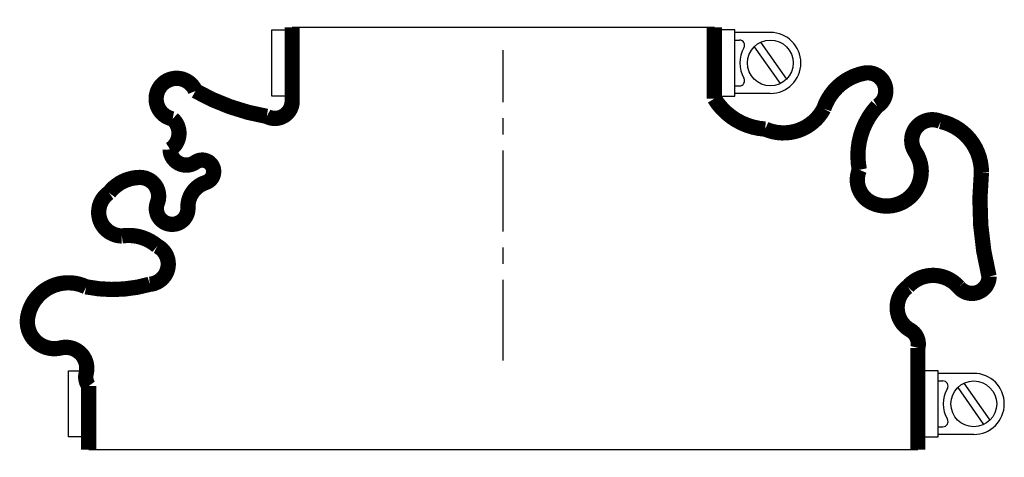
# Model space of a CAD drawing. Header units: millimetres. Extents: x -95 to 98, y -19 to 67.
import ezdxf

# ---------------------------------------------------------------- set-up
doc = ezdxf.new("R2010")
doc.units = ezdxf.units.MM
doc.header["$LTSCALE"] = 0.5
doc.header["$MEASUREMENT"] = 0
doc.linetypes.add('CENTER', pattern=[50.8, 31.75, -6.35, 6.35, -6.35])
doc.layers.get('0').update_dxf_attribs({"linetype": 'CONTINUOUS'})
doc.layers.add('Center', color=1, linetype='CENTER')

msp = doc.modelspace()

# ---------------------------------------------------------------- linework, layer by layer
for p, q in [((-45.5, 52), (-45.5, 65)), ((-45.5, 65), (-43, 65)), ((-41.5, 65.5), (41.5, 65.5)), ((45.5, 65), (43, 65)), ((45.5, 52), (45.5, 65)), ((52.5, 64.5), (45.5, 64.5)), ((45.5, 63), (46.44, 63)), ((50.57, 62.56), (55.66, 55.3)), ((49.34, 61.7), (54.43, 54.44)), ((45.5, 54), (46.44, 54)), ((52.5, 52.5), (45.5, 52.5)), ((-43, 52), (-45.5, 52)), ((43, 52), (45.5, 52)), ((-85.5, -15), (-85.5, -2)), ((-85.5, -2), (-83, -2)), ((85.5, -2), (83, -2)), ((85.5, -15), (85.5, -2)), ((92.5, -2.5), (85.5, -2.5)), ((85.5, -4), (86.44, -4)), ((89.34, -5.3), (94.43, -12.56)), ((90.57, -4.44), (95.66, -11.7)), ((85.5, -13), (86.44, -13)), ((-83, -15), (-85.5, -15)), ((83, -15), (85.5, -15)), ((92.5, -14.5), (85.5, -14.5)), ((81.5, -17.5), (-81.5, -17.5))]:
    msp.add_line(p, q)
at = {"const_width": 3, "flags": 128}
for points in [[(-41.5, 65.5), (-41.5, 51, -0.56619), (-46.5, 48, -0.086607), (-60.5, 53, 1.667268), (-65, 47.5, -0.494765), (-65.5, 41.5, 0.598056), (-60.5, 39, -1.163294), (-58.5, 35, 0.335337), (-62, 30, -1.224957), (-68, 31, 0.531721), (-71.5, 36, 0.226938), (-77.5, 33, 0.730034), (-75, 24.5, -0.219784), (-68, 22.5, -0.749263), (-69.5, 15, -0.120114), (-82, 14.5, 0.500401), (-93.5, 8.5, 0.538118), (-87, 2.5, -0.564179), (-82, -2.5, 0.223265), (-81.5, -5), (-81.5, -17.5)], [(41.5, 65.5), (41.5, 51.5, 0.242473), (51.5, 45.5, 0.392011), (63, 49.5, -0.271332), (71, 56.5, -0.835937), (73.5, 50, 0.239938), (70, 37.5, 0.405212), (72.5, 31, 0.760159), (81, 41, -0.75249), (86, 47, -0.352045), (94, 37, 0.086871), (95.5, 16.5, -0.704922), (89.5, 14.5, 0.450364), (79.5, 14.5, 0.542617), (80, 6, -0.335934), (81.5, 2.5), (81.5, -17.5)]]:
    msp.add_lwpolyline(points, format="xyb", dxfattribs=at)
for centre in [(52.5, 58.5), (92.5, -8.5)]:
    msp.add_circle(centre, 4.5)
for centre, radius, start, end in [((52.5, 58.5), 6, 270, 90), ((46.44, 62), 1, 330, 90), ((52.5, 58.5), 6, 150, 210), ((46.44, 55), 1, 270, 30), ((92.5, -8.5), 6, 270, 90), ((86.44, -5), 1, 330, 90), ((92.5, -8.5), 6, 150, 210), ((86.44, -12), 1, 270, 30)]:
    msp.add_arc(centre, radius, start, end)
at = {"layer": 'Center'}
msp.add_line((0, 0), (0, 61), dxfattribs=at)

doc.saveas('drawing.dxf')
